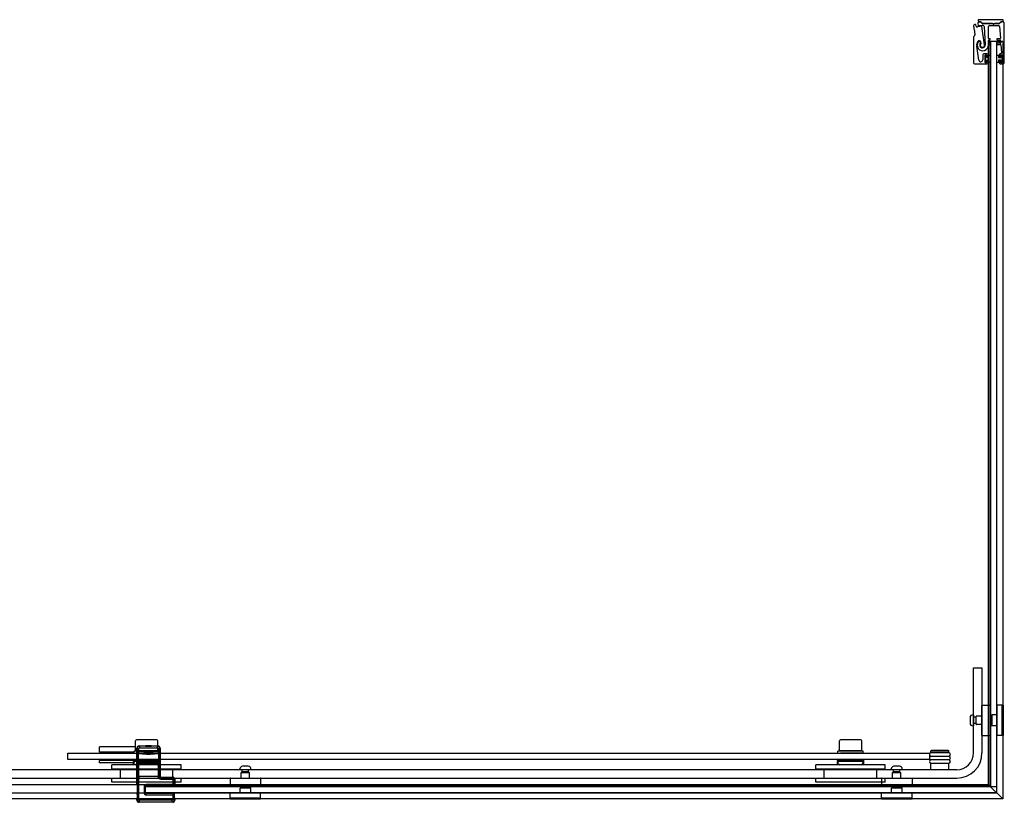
# Model space of a CAD drawing. Header units: millimetres. Extents: x 3691.74 to 3693.32, y 3723.04 to 3723.78.
# Tile 2 of 2: x 3692.39 to 3693.32, y 3723.04 to 3723.78. Entities that reach past the tile are written whole.
import ezdxf

# ---------------------------------------------------------------- set-up
doc = ezdxf.new("R2010")
doc.units = ezdxf.units.MM
doc.layers.add('SANINDUSA', color=3, linetype='Continuous')

msp = doc.modelspace()

# ---------------------------------------------------------------- linework, layer by layer
at = {"layer": 'SANINDUSA'}
for p, q in [((3693.29822, 3723.78477), (3693.29822, 3723.78377)), ((3693.32215, 3723.78477), (3693.29822, 3723.78477)), ((3693.32215, 3723.78377), (3693.32215, 3723.78477)), ((3693.29394, 3723.77886), (3693.29455, 3723.77455)), ((3693.29466, 3723.77436), (3693.29503, 3723.77408)), ((3693.29632, 3723.77865), (3693.29594, 3723.77989)), ((3693.29798, 3723.78119), (3693.2984, 3723.77921)), ((3693.3002, 3723.7827), (3693.2992, 3723.7827)), ((3693.29922, 3723.78277), (3693.3002, 3723.78277)), ((3693.3002, 3723.7827), (3693.3002, 3723.7827)), ((3693.30182, 3723.78149), (3693.30091, 3723.78241)), ((3693.30116, 3723.78238), (3693.30207, 3723.78148)), ((3693.30444, 3723.76095), (3693.3019, 3723.77818)), ((3693.30252, 3723.7813), (3693.31811, 3723.7813)), ((3693.31188, 3723.7812), (3693.30253, 3723.7812)), ((3693.30405, 3723.77817), (3693.30496, 3723.76078)), ((3693.30801, 3723.76714), (3693.30801, 3723.7782)), ((3693.30901, 3723.7792), (3693.3177, 3723.7792)), ((3693.31254, 3723.78065), (3693.31206, 3723.78113)), ((3693.31373, 3723.78113), (3693.31325, 3723.78065)), ((3693.31812, 3723.7812), (3693.31391, 3723.7812)), ((3693.31856, 3723.78148), (3693.31948, 3723.78238)), ((3693.3187, 3723.77827), (3693.31948, 3723.76717)), ((3693.31973, 3723.7824), (3693.31882, 3723.78149)), ((3693.32042, 3723.78277), (3693.32115, 3723.78277)), ((3693.32189, 3723.7827), (3693.32043, 3723.7827)), ((3693.32314, 3723.7437), (3693.32314, 3723.78145)), ((3693.29382, 3723.76818), (3693.29382, 3723.7437)), ((3693.29501, 3723.7698), (3693.29411, 3723.76889)), ((3693.29475, 3723.77307), (3693.29516, 3723.77022)), ((3693.29509, 3723.77366), (3693.29481, 3723.77329)), ((3693.30801, 3723.76294), (3693.30801, 3723.76494)), ((3693.30919, 3723.76664), (3693.30851, 3723.76664)), ((3693.30851, 3723.76544), (3693.30919, 3723.76544)), ((3693.31899, 3723.76664), (3693.31659, 3723.76664)), ((3693.31659, 3723.76544), (3693.31914, 3723.76544)), ((3693.31964, 3723.76497), (3693.31978, 3723.76297)), ((3693.29901, 3723.74624), (3693.29688, 3723.7597)), ((3693.30842, 3723.76416), (3693.30812, 3723.76416)), ((3693.30812, 3723.0569), (3693.30812, 3723.76416)), ((3693.30842, 3723.76416), (3693.30878, 3723.76416)), ((3693.30919, 3723.76244), (3693.30851, 3723.76244)), ((3693.30851, 3723.76124), (3693.30919, 3723.76124)), ((3693.30928, 3723.76416), (3693.30878, 3723.76416)), ((3693.30928, 3723.76416), (3693.30962, 3723.76416)), ((3693.31618, 3723.76416), (3693.30962, 3723.76416)), ((3693.30962, 3723.05541), (3693.30962, 3723.76416)), ((3693.3099, 3723.76416), (3693.3099, 3723.05516)), ((3693.3159, 3723.76416), (3693.3099, 3723.76416)), ((3693.3159, 3723.05516), (3693.3159, 3723.76416)), ((3693.31618, 3723.04885), (3693.31618, 3723.76416)), ((3693.31618, 3723.76416), (3693.31648, 3723.76416)), ((3693.31747, 3723.76416), (3693.31648, 3723.76416)), ((3693.31928, 3723.76244), (3693.31659, 3723.76244)), ((3693.31659, 3723.76124), (3693.31944, 3723.76124)), ((3693.31747, 3723.76416), (3693.32067, 3723.76416)), ((3693.31994, 3723.76077), (3693.32047, 3723.75327)), ((3693.32167, 3723.76416), (3693.32067, 3723.76416)), ((3693.32167, 3723.76416), (3693.32167, 3723.04335)), ((3693.30264, 3723.7512), (3693.30264, 3723.74653)), ((3693.30664, 3723.7522), (3693.30364, 3723.7522)), ((3693.30494, 3723.744), (3693.30494, 3723.7509)), ((3693.30509, 3723.74395), (3693.30509, 3723.75095)), ((3693.30509, 3723.75095), (3693.30609, 3723.75095)), ((3693.30524, 3723.7512), (3693.30594, 3723.7512)), ((3693.30609, 3723.75095), (3693.30609, 3723.7487)), ((3693.30609, 3723.7487), (3693.30809, 3723.7487)), ((3693.30809, 3723.7462), (3693.30609, 3723.7462)), ((3693.30609, 3723.7462), (3693.30609, 3723.74395)), ((3693.30624, 3723.7509), (3693.30624, 3723.7494)), ((3693.30654, 3723.7491), (3693.30734, 3723.7491)), ((3693.30734, 3723.7458), (3693.30654, 3723.7458)), ((3693.30764, 3723.7494), (3693.30764, 3723.7512)), ((3693.30809, 3723.75095), (3693.30989, 3723.75095)), ((3693.30809, 3723.7487), (3693.30809, 3723.75095)), ((3693.30809, 3723.74395), (3693.30809, 3723.7462)), ((3693.30989, 3723.75095), (3693.30989, 3723.74395)), ((3693.31589, 3723.75095), (3693.31769, 3723.75095)), ((3693.31589, 3723.74395), (3693.31589, 3723.75095)), ((3693.31769, 3723.75095), (3693.31769, 3723.7487)), ((3693.31769, 3723.7487), (3693.31969, 3723.7487)), ((3693.31769, 3723.7462), (3693.31769, 3723.74395)), ((3693.31969, 3723.7462), (3693.31769, 3723.7462)), ((3693.31814, 3723.7512), (3693.31814, 3723.7494)), ((3693.31844, 3723.7491), (3693.31924, 3723.7491)), ((3693.31924, 3723.7458), (3693.31844, 3723.7458)), ((3693.31947, 3723.7522), (3693.31914, 3723.7522)), ((3693.31954, 3723.7494), (3693.31954, 3723.7509)), ((3693.31969, 3723.7487), (3693.31969, 3723.75095)), ((3693.31969, 3723.75095), (3693.32069, 3723.75095)), ((3693.31969, 3723.74395), (3693.31969, 3723.7462)), ((3693.31984, 3723.7512), (3693.32054, 3723.7512)), ((3693.32069, 3723.75095), (3693.32069, 3723.74395)), ((3693.32084, 3723.7509), (3693.32084, 3723.744)), ((3693.29482, 3723.7427), (3693.30664, 3723.7427)), ((3693.30609, 3723.74395), (3693.30509, 3723.74395)), ((3693.30594, 3723.7437), (3693.30524, 3723.7437)), ((3693.30624, 3723.7455), (3693.30624, 3723.744)), ((3693.30764, 3723.7437), (3693.30764, 3723.7455)), ((3693.30989, 3723.74395), (3693.30809, 3723.74395)), ((3693.31769, 3723.74395), (3693.31589, 3723.74395)), ((3693.31814, 3723.7455), (3693.31814, 3723.7437)), ((3693.31914, 3723.7427), (3693.32214, 3723.7427)), ((3693.31954, 3723.744), (3693.31954, 3723.7455)), ((3693.32069, 3723.74395), (3693.31969, 3723.74395)), ((3693.32054, 3723.7437), (3693.31984, 3723.7437)), ((3693.2939, 3723.16816), (3693.3019, 3723.16816)), ((3693.2939, 3723.08716), (3693.2939, 3723.16816)), ((3693.3019, 3723.16816), (3693.3019, 3723.08716)), ((3693.3019, 3723.10396), (3693.3019, 3723.13236)), ((3693.3022, 3723.13266), (3693.3096, 3723.13266)), ((3693.3099, 3723.13236), (3693.3099, 3723.10396)), ((3693.3159, 3723.13236), (3693.3159, 3723.10396)), ((3693.3208, 3723.13266), (3693.3162, 3723.13266)), ((3693.3209, 3723.13266), (3693.3209, 3723.10366)), ((3693.3219, 3723.13266), (3693.3209, 3723.13266)), ((3693.3219, 3723.13266), (3693.3219, 3723.10366)), ((3693.2906, 3723.12085), (3693.2906, 3723.11547)), ((3693.2939, 3723.12341), (3693.29316, 3723.12341)), ((3693.2939, 3723.12341), (3693.2939, 3723.11291)), ((3693.29596, 3723.12116), (3693.2939, 3723.12116)), ((3693.29596, 3723.12116), (3693.29596, 3723.11516)), ((3693.29627, 3723.12062), (3693.29596, 3723.12116)), ((3693.2964, 3723.11446), (3693.2964, 3723.12186)), ((3693.3019, 3723.12216), (3693.2967, 3723.12216)), ((3693.3109, 3723.12216), (3693.3099, 3723.12216)), ((3693.3109, 3723.12276), (3693.3114, 3723.12326)), ((3693.3109, 3723.12276), (3693.3109, 3723.11356)), ((3693.3114, 3723.12326), (3693.3114, 3723.11306)), ((3693.3159, 3723.12326), (3693.3114, 3723.12326)), ((3693.2939, 3723.11291), (3693.29316, 3723.11291)), ((3693.29596, 3723.11516), (3693.2939, 3723.11516)), ((3693.29627, 3723.1157), (3693.29596, 3723.11516)), ((3693.3019, 3723.11416), (3693.2967, 3723.11416)), ((3693.3109, 3723.11416), (3693.3099, 3723.11416)), ((3693.3109, 3723.11356), (3693.3114, 3723.11306)), ((3693.3159, 3723.11306), (3693.3114, 3723.11306)), ((3692.51646, 3723.09966), (3692.49716, 3723.09966)), ((3693.18646, 3723.09966), (3693.16716, 3723.09966)), ((3693.3022, 3723.10366), (3693.3096, 3723.10366)), ((3693.3208, 3723.10366), (3693.3162, 3723.10366)), ((3693.3219, 3723.10366), (3693.3209, 3723.10366)), ((3692.49616, 3723.09286), (3692.46181, 3723.09286)), ((3692.46181, 3723.08786), (3692.46181, 3723.09286)), ((3692.49616, 3723.08916), (3692.49616, 3723.09866)), ((3692.4976, 3723.09181), (3692.49799, 3723.09142)), ((3692.4976, 3723.05742), (3692.4976, 3723.09181)), ((3692.49799, 3723.09142), (3692.49949, 3723.09142)), ((3692.49799, 3723.09142), (3692.49799, 3723.08887)), ((3692.49949, 3723.08887), (3692.49949, 3723.09142)), ((3692.49999, 3723.09342), (3692.4996, 3723.09381)), ((3692.4996, 3723.09381), (3692.50599, 3723.09381)), ((3692.51721, 3723.09342), (3692.49999, 3723.09342)), ((3692.49999, 3723.09342), (3692.49999, 3723.09192)), ((3692.49999, 3723.09192), (3692.51721, 3723.09192)), ((3692.50621, 3723.09403), (3692.50595, 3723.09377)), ((3692.51125, 3723.09377), (3692.50595, 3723.09377)), ((3692.50614, 3723.09366), (3692.50595, 3723.09377)), ((3692.51106, 3723.09366), (3692.50614, 3723.09366)), ((3692.50621, 3723.09403), (3692.51099, 3723.09403)), ((3692.51099, 3723.09403), (3692.51125, 3723.09377)), ((3692.51106, 3723.09366), (3692.51125, 3723.09377)), ((3692.51121, 3723.09381), (3692.5176, 3723.09381)), ((3692.5176, 3723.09381), (3692.51721, 3723.09342)), ((3692.51721, 3723.09192), (3692.51721, 3723.09342)), ((3692.51746, 3723.08916), (3692.51746, 3723.09866)), ((3692.51771, 3723.09142), (3692.51771, 3723.08887)), ((3692.51771, 3723.09142), (3692.51921, 3723.09142)), ((3692.51921, 3723.09142), (3692.5196, 3723.09181)), ((3692.51921, 3723.08887), (3692.51921, 3723.09142)), ((3692.5196, 3723.09181), (3692.5196, 3723.06516)), ((3693.16616, 3723.08916), (3693.16616, 3723.09866)), ((3693.18746, 3723.08916), (3693.18746, 3723.09866)), ((3693.25381, 3723.08956), (3693.25331, 3723.08906)), ((3693.26981, 3723.08956), (3693.25381, 3723.08956)), ((3693.26981, 3723.08956), (3693.27031, 3723.08906)), ((3692.43181, 3723.08686), (3693.25181, 3723.08686)), ((3692.43181, 3723.08086), (3692.43181, 3723.08686)), ((3693.25181, 3723.08086), (3692.43181, 3723.08086)), ((3692.49481, 3723.08786), (3692.46181, 3723.08786)), ((3692.46231, 3723.08786), (3692.46231, 3723.08686)), ((3692.46281, 3723.08086), (3692.46281, 3723.07986)), ((3692.49431, 3723.07986), (3692.49431, 3723.08086)), ((3692.49481, 3723.08686), (3692.49481, 3723.08886)), ((3692.51746, 3723.08916), (3692.49616, 3723.08916)), ((3692.49768, 3723.08661), (3692.4977, 3723.08861)), ((3692.49768, 3723.08661), (3692.49918, 3723.08661)), ((3692.49768, 3723.08661), (3692.49768, 3723.08011)), ((3692.49771, 3723.08861), (3692.49799, 3723.08887)), ((3692.49949, 3723.08887), (3692.49799, 3723.08887)), ((3692.49831, 3723.08886), (3692.49831, 3723.08916)), ((3692.49907, 3723.08712), (3692.49936, 3723.08737)), ((3692.49918, 3723.08011), (3692.49918, 3723.08661)), ((3692.49936, 3723.08737), (3692.49949, 3723.08887)), ((3692.5056, 3723.0869), (3692.5116, 3723.0869)), ((3692.50575, 3723.08689), (3692.50573, 3723.0869)), ((3692.51145, 3723.08689), (3692.50575, 3723.08689)), ((3692.50614, 3723.08666), (3692.50575, 3723.08689)), ((3692.51106, 3723.08666), (3692.50614, 3723.08666)), ((3692.50619, 3723.08645), (3692.51102, 3723.08645)), ((3692.5066, 3723.08603), (3692.50619, 3723.08645)), ((3692.5066, 3723.08603), (3692.5106, 3723.08603)), ((3692.5106, 3723.08603), (3692.51102, 3723.08645)), ((3692.51106, 3723.08666), (3692.51145, 3723.08689)), ((3692.51145, 3723.08689), (3692.51147, 3723.08691)), ((3692.51461, 3723.08686), (3692.51461, 3723.08686)), ((3692.51531, 3723.08886), (3692.51531, 3723.08916)), ((3692.51921, 3723.08887), (3692.51771, 3723.08887)), ((3692.51771, 3723.08887), (3692.51785, 3723.08738)), ((3692.51785, 3723.08738), (3692.51813, 3723.08712)), ((3692.51802, 3723.08661), (3692.51952, 3723.08661)), ((3692.51802, 3723.08661), (3692.51802, 3723.0801)), ((3692.51881, 3723.08686), (3692.51881, 3723.08886)), ((3692.51921, 3723.08887), (3692.51949, 3723.08861)), ((3692.51931, 3723.07986), (3692.51931, 3723.08086)), ((3692.5195, 3723.08861), (3692.51953, 3723.08661)), ((3692.51952, 3723.0801), (3692.51952, 3723.08661)), ((3693.16431, 3723.07986), (3693.16431, 3723.08086)), ((3693.16481, 3723.08686), (3693.16481, 3723.08886)), ((3693.18746, 3723.08916), (3693.16616, 3723.08916)), ((3693.16831, 3723.08886), (3693.16831, 3723.08916)), ((3693.18461, 3723.08686), (3693.18461, 3723.08686)), ((3693.18531, 3723.08886), (3693.18531, 3723.08916)), ((3693.18881, 3723.08686), (3693.18881, 3723.08886)), ((3693.18931, 3723.07986), (3693.18931, 3723.08086)), ((3693.25181, 3723.08686), (3693.25181, 3723.08086)), ((3693.27031, 3723.08906), (3693.25331, 3723.08906)), ((3693.25331, 3723.08756), (3693.25331, 3723.08906)), ((3693.27031, 3723.08756), (3693.25331, 3723.08756)), ((3693.27031, 3723.08721), (3693.25331, 3723.08721)), ((3693.25331, 3723.08421), (3693.27031, 3723.08421)), ((3693.27031, 3723.08386), (3693.25331, 3723.08386)), ((3693.25331, 3723.08086), (3693.27031, 3723.08086)), ((3693.27031, 3723.08051), (3693.25331, 3723.08051)), ((3693.25481, 3723.08721), (3693.25481, 3723.08756)), ((3693.25481, 3723.08386), (3693.25481, 3723.08421)), ((3693.25481, 3723.08051), (3693.25481, 3723.08086)), ((3693.26881, 3723.08721), (3693.26881, 3723.08756)), ((3693.26881, 3723.08386), (3693.26881, 3723.08421)), ((3693.26881, 3723.08051), (3693.26881, 3723.08086)), ((3693.27031, 3723.08756), (3693.27031, 3723.08906)), ((3693.2779, 3723.07116), (3691.80893, 3723.07116)), ((3692.49431, 3723.07986), (3692.46181, 3723.07986)), ((3692.46181, 3723.07786), (3692.46181, 3723.07986)), ((3692.49431, 3723.07786), (3692.46181, 3723.07786)), ((3692.53981, 3723.07566), (3692.47381, 3723.07566)), ((3692.47381, 3723.07166), (3692.47381, 3723.07566)), ((3692.53981, 3723.07166), (3692.47381, 3723.07166)), ((3692.48181, 3723.06266), (3692.48181, 3723.07166)), ((3692.49431, 3723.07986), (3692.49431, 3723.07886)), ((3692.49431, 3723.07986), (3692.51931, 3723.07986)), ((3692.49431, 3723.07986), (3692.49431, 3723.07986)), ((3692.49431, 3723.07786), (3692.49431, 3723.07886)), ((3692.51931, 3723.07886), (3692.49431, 3723.07886)), ((3692.49431, 3723.07566), (3692.49431, 3723.07786)), ((3692.49517, 3723.07697), (3692.49466, 3723.07886)), ((3692.51701, 3723.07586), (3692.49662, 3723.07586)), ((3692.49768, 3723.08011), (3692.49918, 3723.08011)), ((3692.49768, 3723.08011), (3692.4977, 3723.0781)), ((3692.49771, 3723.0781), (3692.49799, 3723.07785)), ((3692.49788, 3723.06589), (3692.49788, 3723.07627)), ((3692.49788, 3723.07627), (3692.49788, 3723.07627)), ((3692.49788, 3723.06589), (3692.49788, 3723.07627)), ((3692.4979, 3723.07747), (3692.49799, 3723.07757)), ((3692.4996, 3723.07747), (3692.4979, 3723.07747)), ((3692.4979, 3723.07727), (3692.49799, 3723.07737)), ((3692.49799, 3723.07785), (3692.49949, 3723.07785)), ((3692.49799, 3723.07785), (3692.49799, 3723.07757)), ((3692.49799, 3723.07737), (3692.49799, 3723.06479)), ((3692.49907, 3723.0796), (3692.49936, 3723.07934)), ((3692.49949, 3723.07785), (3692.49936, 3723.07934)), ((3692.49949, 3723.0776), (3692.49949, 3723.07785)), ((3692.49949, 3723.0776), (3692.51771, 3723.0776)), ((3692.49949, 3723.06477), (3692.49949, 3723.0774)), ((3692.49949, 3723.0774), (3692.51771, 3723.0774)), ((3692.4996, 3723.07747), (3692.49968, 3723.07756)), ((3692.49968, 3723.07756), (3692.49968, 3723.0774)), ((3692.50018, 3723.07757), (3692.51702, 3723.07757)), ((3692.50018, 3723.0774), (3692.50018, 3723.07757)), ((3692.51702, 3723.07757), (3692.51702, 3723.0774)), ((3692.51752, 3723.07756), (3692.5176, 3723.07747)), ((3692.51752, 3723.0774), (3692.51752, 3723.07756)), ((3692.5193, 3723.07747), (3692.5176, 3723.07747)), ((3692.51785, 3723.07934), (3692.51771, 3723.07784)), ((3692.51771, 3723.07784), (3692.51921, 3723.07784)), ((3692.51771, 3723.07784), (3692.51771, 3723.0776)), ((3692.51771, 3723.0774), (3692.51771, 3723.06477)), ((3692.51785, 3723.07934), (3692.51813, 3723.07959)), ((3692.51802, 3723.0801), (3692.51952, 3723.0801)), ((3692.51845, 3723.07697), (3692.51896, 3723.07886)), ((3692.51921, 3723.07784), (3692.51949, 3723.0781)), ((3692.51921, 3723.07757), (3692.51921, 3723.07784)), ((3692.51921, 3723.07757), (3692.5193, 3723.07747)), ((3692.51921, 3723.06479), (3692.51921, 3723.07737)), ((3692.51921, 3723.07737), (3692.5193, 3723.07727)), ((3692.51931, 3723.07886), (3692.51931, 3723.07986)), ((3692.51931, 3723.07786), (3692.51931, 3723.07886)), ((3692.51931, 3723.07566), (3692.51931, 3723.07786)), ((3692.51932, 3723.07627), (3692.51933, 3723.07627)), ((3692.51932, 3723.07627), (3692.51932, 3723.06589)), ((3692.51933, 3723.07627), (3692.51933, 3723.06589)), ((3692.5195, 3723.0781), (3692.51952, 3723.0801)), ((3692.53181, 3723.06266), (3692.53181, 3723.07166)), ((3692.53981, 3723.07166), (3692.53981, 3723.07566)), ((3692.59556, 3723.07116), (3692.59556, 3723.0719)), ((3692.60606, 3723.07116), (3692.59556, 3723.07116)), ((3692.59781, 3723.0691), (3692.59781, 3723.07116)), ((3692.6035, 3723.07446), (3692.59812, 3723.07446)), ((3692.60381, 3723.0691), (3692.60381, 3723.07116)), ((3692.60606, 3723.07116), (3692.60606, 3723.0719)), ((3693.20981, 3723.07566), (3693.14381, 3723.07566)), ((3693.14381, 3723.07166), (3693.14381, 3723.07566)), ((3693.20981, 3723.07166), (3693.14381, 3723.07166)), ((3693.15181, 3723.06266), (3693.15181, 3723.07166)), ((3693.16431, 3723.07986), (3693.16431, 3723.07886)), ((3693.16431, 3723.07986), (3693.18931, 3723.07986)), ((3693.16431, 3723.07986), (3693.16431, 3723.07986)), ((3693.16431, 3723.07786), (3693.16431, 3723.07886)), ((3693.18931, 3723.07886), (3693.16431, 3723.07886)), ((3693.16431, 3723.07566), (3693.16431, 3723.07786)), ((3693.16517, 3723.07697), (3693.16466, 3723.07886)), ((3693.18701, 3723.07586), (3693.16662, 3723.07586)), ((3693.18845, 3723.07697), (3693.18896, 3723.07886)), ((3693.18931, 3723.07886), (3693.18931, 3723.07986)), ((3693.18931, 3723.07786), (3693.18931, 3723.07886)), ((3693.18931, 3723.07566), (3693.18931, 3723.07786)), ((3693.20181, 3723.06266), (3693.20181, 3723.07166)), ((3693.20981, 3723.07166), (3693.20981, 3723.07566)), ((3693.21556, 3723.07116), (3693.21556, 3723.0719)), ((3693.22606, 3723.07116), (3693.21556, 3723.07116)), ((3693.21781, 3723.0691), (3693.21781, 3723.07116)), ((3693.2235, 3723.07446), (3693.21812, 3723.07446)), ((3693.22381, 3723.0691), (3693.22381, 3723.07116)), ((3693.22606, 3723.07116), (3693.22606, 3723.0719)), ((3693.25331, 3723.07751), (3693.27031, 3723.07751)), ((3693.27031, 3723.07716), (3693.25331, 3723.07716)), ((3693.25331, 3723.07116), (3693.25331, 3723.07716)), ((3693.25481, 3723.07716), (3693.25481, 3723.07751)), ((3693.26881, 3723.07716), (3693.26881, 3723.07751)), ((3693.27031, 3723.07116), (3693.27031, 3723.07716)), ((3691.80893, 3723.06316), (3693.2779, 3723.06316)), ((3692.53981, 3723.06266), (3692.47381, 3723.06266)), ((3692.47381, 3723.05916), (3692.47381, 3723.06266)), ((3692.49788, 3723.06589), (3692.49788, 3723.06589)), ((3692.49799, 3723.06479), (3692.4979, 3723.06489)), ((3692.49799, 3723.06459), (3692.4979, 3723.06469)), ((3692.4979, 3723.06469), (3692.4996, 3723.06469)), ((3692.49799, 3723.06459), (3692.49799, 3723.04255)), ((3692.51771, 3723.06477), (3692.49949, 3723.06477)), ((3692.49949, 3723.04255), (3692.49949, 3723.06457)), ((3692.51772, 3723.06457), (3692.49949, 3723.06457)), ((3692.49968, 3723.06461), (3692.4996, 3723.06469)), ((3692.49968, 3723.06477), (3692.49968, 3723.06461)), ((3692.50018, 3723.0646), (3692.50018, 3723.06477)), ((3692.51702, 3723.0646), (3692.50018, 3723.0646)), ((3692.51702, 3723.06477), (3692.51702, 3723.0646)), ((3692.51752, 3723.06461), (3692.51752, 3723.06477)), ((3692.5176, 3723.06469), (3692.51752, 3723.06461)), ((3692.5176, 3723.06469), (3692.51932, 3723.06469)), ((3692.51772, 3723.06457), (3692.51922, 3723.06459)), ((3692.5193, 3723.06489), (3692.51921, 3723.06479)), ((3692.51932, 3723.06469), (3692.51922, 3723.06459)), ((3692.51931, 3723.06488), (3692.51932, 3723.06469)), ((3692.51933, 3723.06589), (3692.51932, 3723.06589)), ((3692.5196, 3723.06516), (3692.51932, 3723.06488)), ((3692.52021, 3723.06377), (3692.5206, 3723.06416)), ((3692.53121, 3723.06377), (3692.52021, 3723.06377)), ((3692.52021, 3723.06377), (3692.52021, 3723.06227)), ((3692.52021, 3723.06227), (3692.53121, 3723.06227)), ((3692.5206, 3723.06416), (3692.5316, 3723.06416)), ((3692.5316, 3723.06416), (3692.53121, 3723.06377)), ((3692.53121, 3723.06227), (3692.53121, 3723.06377)), ((3692.53171, 3723.06177), (3692.53321, 3723.06177)), ((3692.53171, 3723.06177), (3692.53171, 3723.05707)), ((3692.53321, 3723.06177), (3692.5336, 3723.06216)), ((3692.53321, 3723.05707), (3692.53321, 3723.06177)), ((3692.5336, 3723.06216), (3692.5336, 3723.05742)), ((3692.53981, 3723.05916), (3692.53981, 3723.06266)), ((3692.58631, 3723.06286), (3692.58631, 3723.05546)), ((3692.58661, 3723.06316), (3692.61501, 3723.06316)), ((3692.59681, 3723.06316), (3692.59681, 3723.06836)), ((3692.59711, 3723.06866), (3692.60451, 3723.06866)), ((3692.60381, 3723.0691), (3692.59781, 3723.0691)), ((3692.59835, 3723.06879), (3692.59781, 3723.0691)), ((3692.60327, 3723.06879), (3692.60381, 3723.0691)), ((3692.60481, 3723.06316), (3692.60481, 3723.06836)), ((3692.61531, 3723.06286), (3692.61531, 3723.05546)), ((3693.20981, 3723.06266), (3693.14381, 3723.06266)), ((3693.14381, 3723.05916), (3693.14381, 3723.06266)), ((3693.20631, 3723.06286), (3693.20631, 3723.05546)), ((3693.20661, 3723.06316), (3693.23501, 3723.06316)), ((3693.20981, 3723.05916), (3693.20981, 3723.06266)), ((3693.21681, 3723.06316), (3693.21681, 3723.06836)), ((3693.21711, 3723.06866), (3693.22451, 3723.06866)), ((3693.22381, 3723.0691), (3693.21781, 3723.0691)), ((3693.21835, 3723.06879), (3693.21781, 3723.0691)), ((3693.22327, 3723.06879), (3693.22381, 3723.0691)), ((3693.22481, 3723.06316), (3693.22481, 3723.06836)), ((3693.23531, 3723.06286), (3693.23531, 3723.05546)), ((3692.50181, 3723.0569), (3691.80836, 3723.0569)), ((3693.30812, 3723.0569), (3692.40181, 3723.0569)), ((3692.53981, 3723.05916), (3692.47381, 3723.05916)), ((3692.4976, 3723.05742), (3692.49764, 3723.05739)), ((3692.49765, 3723.05654), (3692.49765, 3723.05036)), ((3692.50431, 3723.05507), (3692.50581, 3723.05507)), ((3692.50431, 3723.05507), (3692.50431, 3723.04925)), ((3692.50581, 3723.04885), (3692.50581, 3723.0569)), ((3693.30962, 3723.05541), (3692.50581, 3723.05541)), ((3692.50581, 3723.05516), (3693.31581, 3723.05516)), ((3692.50581, 3723.04916), (3692.50581, 3723.05516)), ((3692.50581, 3723.04925), (3692.50581, 3723.05507)), ((3692.5061, 3723.05536), (3692.50631, 3723.05557)), ((3692.53192, 3723.05536), (3692.5061, 3723.05536)), ((3692.50631, 3723.05707), (3692.50631, 3723.05557)), ((3692.53171, 3723.05707), (3692.50631, 3723.05707)), ((3692.50631, 3723.05557), (3692.53171, 3723.05557)), ((3692.53171, 3723.05707), (3692.53171, 3723.05557)), ((3692.53321, 3723.05707), (3692.53171, 3723.05707)), ((3692.53171, 3723.05557), (3692.53192, 3723.05536)), ((3692.53342, 3723.05686), (3692.53321, 3723.05707)), ((3692.53343, 3723.05725), (3692.5336, 3723.05742)), ((3692.61501, 3723.05516), (3692.58661, 3723.05516)), ((3692.59621, 3723.05416), (3692.59571, 3723.05366)), ((3692.60591, 3723.05366), (3692.59571, 3723.05366)), ((3692.59571, 3723.04916), (3692.59571, 3723.05366)), ((3692.60541, 3723.05416), (3692.59621, 3723.05416)), ((3692.59681, 3723.05416), (3692.59681, 3723.05516)), ((3692.60481, 3723.05416), (3692.60481, 3723.05516)), ((3692.60541, 3723.05416), (3692.60591, 3723.05366)), ((3692.60591, 3723.04916), (3692.60591, 3723.05366)), ((3693.20981, 3723.05916), (3693.14381, 3723.05916)), ((3693.23501, 3723.05516), (3693.20661, 3723.05516)), ((3693.21621, 3723.05416), (3693.21571, 3723.05366)), ((3693.22591, 3723.05366), (3693.21571, 3723.05366)), ((3693.21571, 3723.04916), (3693.21571, 3723.05366)), ((3693.22541, 3723.05416), (3693.21621, 3723.05416)), ((3693.21681, 3723.05416), (3693.21681, 3723.05516)), ((3693.22481, 3723.05416), (3693.22481, 3723.05516)), ((3693.22541, 3723.05416), (3693.22591, 3723.05366)), ((3693.22591, 3723.04916), (3693.22591, 3723.05366)), ((3693.32167, 3723.04335), (3693.30812, 3723.0569)), ((3693.3099, 3723.05516), (3693.3159, 3723.05516)), ((3693.31581, 3723.05516), (3693.31581, 3723.04916)), ((3692.50181, 3723.04886), (3691.80836, 3723.04886)), ((3693.32167, 3723.04335), (3691.80836, 3723.04335)), ((3693.31618, 3723.04885), (3692.40181, 3723.04885)), ((3692.49776, 3723.043), (3692.4976, 3723.04285)), ((3692.4976, 3723.04216), (3692.4976, 3723.04285)), ((3692.49767, 3723.04937), (3692.49776, 3723.0489)), ((3692.49778, 3723.04755), (3692.49778, 3723.04435)), ((3692.50431, 3723.04925), (3692.50581, 3723.04925)), ((3693.31581, 3723.04916), (3692.50581, 3723.04916)), ((3692.5061, 3723.04896), (3692.53192, 3723.04896)), ((3692.50631, 3723.04875), (3692.5061, 3723.04896)), ((3692.50631, 3723.04725), (3692.50631, 3723.04875)), ((3692.53171, 3723.04875), (3692.50631, 3723.04875)), ((3692.50631, 3723.04725), (3692.53171, 3723.04725)), ((3692.53192, 3723.04896), (3692.53171, 3723.04875)), ((3692.53171, 3723.04875), (3692.53171, 3723.04725)), ((3692.53171, 3723.04725), (3692.53321, 3723.04725)), ((3692.53171, 3723.04725), (3692.53171, 3723.04255)), ((3692.53321, 3723.04725), (3692.53342, 3723.04746)), ((3692.53321, 3723.04255), (3692.53321, 3723.04725)), ((3692.53342, 3723.04435), (3692.53342, 3723.04746)), ((3692.5336, 3723.04285), (3692.53344, 3723.043)), ((3692.5336, 3723.04285), (3692.5336, 3723.04216)), ((3692.58631, 3723.04426), (3692.58631, 3723.04886)), ((3692.61531, 3723.04416), (3692.58631, 3723.04416)), ((3692.58631, 3723.04316), (3692.58631, 3723.04416)), ((3692.61531, 3723.04316), (3692.58631, 3723.04316)), ((3692.61501, 3723.04916), (3692.58661, 3723.04916)), ((3692.61531, 3723.04426), (3692.61531, 3723.04886)), ((3692.61531, 3723.04316), (3692.61531, 3723.04416)), ((3693.20631, 3723.04426), (3693.20631, 3723.04886)), ((3693.23531, 3723.04416), (3693.20631, 3723.04416)), ((3693.20631, 3723.04316), (3693.20631, 3723.04416)), ((3693.23531, 3723.04316), (3693.20631, 3723.04316)), ((3693.23501, 3723.04916), (3693.20661, 3723.04916)), ((3693.23531, 3723.04426), (3693.23531, 3723.04886)), ((3693.23531, 3723.04316), (3693.23531, 3723.04416)), ((3692.49799, 3723.04255), (3692.4976, 3723.04216)), ((3692.49799, 3723.04255), (3692.49949, 3723.04255)), ((3692.4996, 3723.04016), (3692.49999, 3723.04056)), ((3692.5316, 3723.04016), (3692.4996, 3723.04016)), ((3692.49999, 3723.04056), (3692.49999, 3723.04206)), ((3692.53121, 3723.04206), (3692.49999, 3723.04206)), ((3692.49999, 3723.04056), (3692.53121, 3723.04056)), ((3692.53121, 3723.04056), (3692.53121, 3723.04206)), ((3692.53121, 3723.04056), (3692.5316, 3723.04016)), ((3692.53321, 3723.04255), (3692.53171, 3723.04255)), ((3692.5336, 3723.04216), (3692.53321, 3723.04255))]:
    msp.add_line(p, q, dxfattribs=at)
for centre, radius, start, end in [((3693.29922, 3723.78377), 0.001, 180, 270), ((3693.32115, 3723.78377), 0.001, 270, 0), ((3693.29493, 3723.779), 0.001, 112.04163, 188), ((3693.29484, 3723.7746), 0.0003, 188, 233), ((3693.30236, 3723.76065), 0.02081, 109.8637, 112.04163), ((3693.29485, 3723.77384), 0.0003, 323, 53), ((3693.29546, 3723.77974), 0.0005, 17.04088, 109.8637), ((3693.29728, 3723.77894), 0.001, 197.04088, 285.53185), ((3693.30236, 3723.76065), 0.01799, 93.12571, 105.53185), ((3693.2992, 3723.78145), 0.00125, 90, 192.04088), ((3693.29889, 3723.77931), 0.0005, 192.04088, 280.53185), ((3693.30236, 3723.76065), 0.01849, 87.75015, 100.53185), ((3693.3002, 3723.78142), 0.00135, 45, 90), ((3693.3002, 3723.7817), 0.001, 45, 90), ((3693.30141, 3723.77811), 0.0005, 8.37556, 93.12571), ((3693.30253, 3723.7822), 0.001, 225, 270), ((3693.30252, 3723.78195), 0.00065, 225.61761, 270), ((3693.30305, 3723.77812), 0.001, 3, 87.75015), ((3693.30901, 3723.7782), 0.001, 90, 180), ((3693.31188, 3723.78095), 0.00025, 45, 90), ((3693.31289, 3723.781), 0.0005, 225, 315), ((3693.31391, 3723.78095), 0.00025, 90, 135), ((3693.3177, 3723.7782), 0.001, 4.05698, 90), ((3693.31811, 3723.78195), 0.00065, 270, 314.5552), ((3693.31812, 3723.7822), 0.001, 270, 315.0893), ((3693.32042, 3723.78142), 0.00135, 90, 134.5552), ((3693.32044, 3723.7817), 0.001, 90.5341, 135.0893), ((3693.32189, 3723.78145), 0.00125, 0, 90), ((3693.29482, 3723.76818), 0.001, 135, 180), ((3693.29505, 3723.77311), 0.0003, 143, 188), ((3693.29466, 3723.77015), 0.0005, 315, 8), ((3693.29931, 3723.76302), 0.00177, 322.18488, 145.53071), ((3693.30851, 3723.76714), 0.0005, 180, 270), ((3693.30851, 3723.76494), 0.0005, 90, 180), ((3693.30919, 3723.76604), 0.0006, 270, 90), ((3693.31659, 3723.76604), 0.0006, 90, 270), ((3693.31899, 3723.76714), 0.0005, 270, 4.05698), ((3693.31914, 3723.76494), 0.0005, 4.05698, 90), ((3693.30278, 3723.76063), 0.00598, 145.53071, 188.99386), ((3693.30264, 3723.76057), 0.00537, 145.37372, 1.62094), ((3693.29925, 3723.76291), 0.00125, 323.97828, 145.37372), ((3693.30236, 3723.76065), 0.0026, 143.97828, 3), ((3693.30236, 3723.76065), 0.0021, 142.18488, 8.37556), ((3693.30851, 3723.76294), 0.0005, 180, 270), ((3693.30851, 3723.76074), 0.0005, 90, 181.62094), ((3693.30919, 3723.76184), 0.0006, 270, 90), ((3693.31659, 3723.76184), 0.0006, 90, 270), ((3693.31928, 3723.76294), 0.0005, 270, 4.05698), ((3693.31944, 3723.76074), 0.0005, 4.05698, 90), ((3693.30081, 3723.74653), 0.00183, 188.99386, 0), ((3693.30364, 3723.7512), 0.001, 90, 180), ((3693.30524, 3723.7509), 0.0003, 90, 180), ((3693.30594, 3723.7509), 0.0003, 0, 90), ((3693.30654, 3723.7494), 0.0003, 180, 270), ((3693.30654, 3723.7455), 0.0003, 90, 180), ((3693.30664, 3723.7512), 0.001, 0, 90), ((3693.30734, 3723.7494), 0.0003, 270, 0), ((3693.30734, 3723.7455), 0.0003, 0, 90), ((3693.31914, 3723.7512), 0.001, 90, 180), ((3693.31844, 3723.7494), 0.0003, 180, 270), ((3693.31844, 3723.7455), 0.0003, 90, 180), ((3693.31924, 3723.7494), 0.0003, 270, 0), ((3693.31924, 3723.7455), 0.0003, 0, 90), ((3693.31947, 3723.7532), 0.001, 270, 4.05698), ((3693.31984, 3723.7509), 0.0003, 90, 180), ((3693.32054, 3723.7509), 0.0003, 0, 90), ((3693.29482, 3723.7437), 0.001, 180, 270), ((3693.30524, 3723.744), 0.0003, 180, 270), ((3693.30594, 3723.744), 0.0003, 270, 0), ((3693.30664, 3723.7437), 0.001, 270, 0), ((3693.31914, 3723.7437), 0.001, 180, 270), ((3693.31984, 3723.744), 0.0003, 180, 270), ((3693.32054, 3723.744), 0.0003, 270, 0), ((3693.32214, 3723.7437), 0.001, 270, 0), ((3693.3022, 3723.13236), 0.0003, 90, 180), ((3693.3096, 3723.13236), 0.0003, 0, 90), ((3693.3162, 3723.13236), 0.0003, 90, 180), ((3693.3208, 3723.13256), 0.0001, 0, 90), ((3693.29316, 3723.12085), 0.00256, 90, 180), ((3693.2964, 3723.12069), 0.000144, 210, 269.84522), ((3693.2967, 3723.12186), 0.0003, 90, 180), ((3693.29316, 3723.11547), 0.00256, 180, 270), ((3693.2964, 3723.11563), 0.000144, 90.15478, 150), ((3693.2967, 3723.11446), 0.0003, 180, 270), ((3692.49716, 3723.09866), 0.001, 90, 180), ((3692.51646, 3723.09866), 0.001, 0, 90), ((3693.16716, 3723.09866), 0.001, 90, 180), ((3693.18646, 3723.09866), 0.001, 0, 90), ((3693.3022, 3723.10396), 0.0003, 180, 270), ((3693.3096, 3723.10396), 0.0003, 270, 0), ((3693.3162, 3723.10396), 0.0003, 180, 270), ((3693.3208, 3723.10376), 0.0001, 270, 0), ((3692.50607, 3723.09353), 0.000144, 338.24466, 60), ((3692.51113, 3723.09353), 0.000144, 120, 201.75534), ((3692.50859, 3723.18672), 0.10005, 264.54353, 268.56407), ((3692.50123, 3723.08731), 0.00217, 185.00495, 198.86511), ((3692.50859, 3723.18672), 0.10055, 264.63273, 268.78175), ((3692.50859, 3722.97999), 0.10055, 84.61508, 95.36727), ((3692.50859, 3723.18672), 0.09977, 264.69184, 275.32621), ((3692.50859, 3723.18672), 0.09827, 264.69184, 275.32621), ((3692.50577, 3723.08752), 0.000652, 254.7859, 270.44944), ((3692.50607, 3723.08653), 0.000144, 323.70764, 60), ((3692.50859, 3723.18672), 0.10055, 271.23628, 275.38492), ((3692.51113, 3723.08653), 0.000144, 120, 216.29236), ((3692.50859, 3723.18672), 0.10005, 271.45448, 275.47448), ((3692.51597, 3723.08731), 0.00217, 341.09228, 354.9415), ((3693.25331, 3723.08571), 0.0015, 90, 270), ((3693.25331, 3723.08236), 0.0015, 90, 270), ((3693.25331, 3723.07901), 0.0015, 90, 270), ((3693.27031, 3723.08571), 0.0015, 270, 90), ((3693.27031, 3723.08236), 0.0015, 270, 90), ((3693.27031, 3723.07901), 0.0015, 270, 90), ((3693.2779, 3723.08716), 0.024, 270, 0), ((3693.2779, 3723.08716), 0.016, 270, 0), ((3692.49662, 3723.07736), 0.0015, 195.06623, 270), ((3692.49823, 3723.07536), 0.0005, 37.38497, 90), ((3692.50123, 3723.07941), 0.00217, 161.13243, 174.99751), ((3692.50859, 3722.97999), 0.10005, 84.52552, 95.45647), ((3692.50859, 3722.97999), 0.09977, 84.67379, 95.30816), ((3692.50859, 3722.97999), 0.09827, 84.67379, 95.30816), ((3692.5154, 3723.07536), 0.0005, 90, 142.61503), ((3692.51701, 3723.07736), 0.0015, 270, 344.93377), ((3692.51597, 3723.0794), 0.00217, 5.05604, 18.91019), ((3692.59812, 3723.0719), 0.00256, 90, 180), ((3692.6035, 3723.0719), 0.00256, 0, 90), ((3693.16662, 3723.07736), 0.0015, 195.06623, 270), ((3693.16822, 3723.07536), 0.0005, 37.38497, 90), ((3693.1854, 3723.07536), 0.0005, 90, 142.61503), ((3693.18701, 3723.07736), 0.0015, 270, 344.93377), ((3693.21812, 3723.0719), 0.00256, 90, 180), ((3693.2235, 3723.0719), 0.00256, 0, 90), ((3692.58661, 3723.06286), 0.0003, 90, 180), ((3692.59711, 3723.06836), 0.0003, 90, 180), ((3692.59828, 3723.06866), 0.000144, 0.15478, 60), ((3692.60334, 3723.06866), 0.000144, 120, 179.84522), ((3692.60451, 3723.06836), 0.0003, 0, 90), ((3692.61501, 3723.06286), 0.0003, 0, 90), ((3693.20661, 3723.06286), 0.0003, 90, 180), ((3693.21711, 3723.06836), 0.0003, 90, 180), ((3693.21828, 3723.06866), 0.000144, 0.15478, 60), ((3693.22334, 3723.06866), 0.000144, 120, 179.84522), ((3693.22451, 3723.06836), 0.0003, 0, 90), ((3693.23501, 3723.06286), 0.0003, 0, 90), ((3692.50631, 3723.05507), 0.000501, 135.00449, 179.98107), ((3692.53182, 3723.05688), 0.0016, 350.22471, 359.46088), ((3692.58661, 3723.05546), 0.0003, 180, 270), ((3692.61501, 3723.05546), 0.0003, 270, 0), ((3693.20661, 3723.05546), 0.0003, 180, 270), ((3693.23501, 3723.05546), 0.0003, 270, 0), ((3692.50631, 3723.04925), 0.000501, 180.01902, 224.99542), ((3692.58661, 3723.04886), 0.0003, 90, 180), ((3692.58641, 3723.04426), 0.0001, 180, 270), ((3692.61501, 3723.04886), 0.0003, 0, 90), ((3692.61521, 3723.04426), 0.0001, 270, 0), ((3693.20661, 3723.04886), 0.0003, 90, 180), ((3693.20641, 3723.04426), 0.0001, 180, 270), ((3693.23501, 3723.04886), 0.0003, 0, 90), ((3693.23521, 3723.04426), 0.0001, 270, 0)]:
    msp.add_arc(centre, radius, start, end, dxfattribs=at)
for centre, major_axis, ratio, start_param, end_param in [((3692.4996, 3723.09181), (-0.00141, 0.00141), 0.999695, 5.497939, 7.068431), ((3692.49999, 3723.09142), (-0.00141, -0.00141), 0.999848, 3.927143, 5.497635), ((3692.49999, 3723.09142), (-0.000354, 0.000354), 0.999695, 5.497939, 7.068431), ((3692.5086, 3723.09351), (0.003, 0), 0.017455, 2.490845, 6.933933), ((3692.51721, 3723.09142), (-0.00141, 0.00141), 0.999848, 3.927143, 5.497635), ((3692.51721, 3723.09142), (0.000354, 0.000354), 0.999695, 5.497939, 7.068431), ((3692.5176, 3723.09181), (0.00141, 0.00141), 0.999695, 5.497939, 7.068431), ((3692.50681, 3723.08886), (-0.012, 0), 0.000227, 3.141593, 6.283185), ((3692.49921, 3723.08861), (0.00101, -0.00111), 0.999722, 3.974746, 5.450032), ((3692.49949, 3723.08887), (-0.00101, 0.00111), 0.999721, 0.831859, 2.309733), ((3692.50681, 3723.08686), (-0.012, 0), 0.000227, 2.356109, 5.497873), ((3692.50681, 3723.08686), (-0.0078, 0), 0.000227, 3.141593, 5.297135), ((3692.51771, 3723.08887), (-0.00101, -0.00111), 0.999721, 0.832017, 2.309576), ((3692.51799, 3723.08861), (0.00101, 0.00111), 0.999722, 3.974903, 5.449875), ((3693.17681, 3723.08886), (-0.012, 0), 0.000227, 3.141593, 6.283185), ((3693.17681, 3723.08686), (-0.012, 0), 0.000227, 2.278381, 5.627762), ((3693.17681, 3723.08686), (-0.0078, 0), 0.000227, 3.141593, 5.497746), ((3692.49921, 3723.0781), (0.00101, 0.00111), 0.999722, 0.833153, 2.308439), ((3692.4979, 3723.07627), (0, -0.0012), 0.017455, 3.159046, 4.712389), ((3692.4979, 3723.07627), (0, 0.001), 0.017455, 0.017453, 1.570796), ((3692.49949, 3723.07785), (0.00101, 0.00111), 0.999721, 0.831859, 2.309733), ((3692.49949, 3723.07757), (0.0015, 0), 0.017455, 1.570796, 3.124139), ((3692.49949, 3723.07737), (-0.0015, 0), 0.017455, 4.712389, 6.265732), ((3692.4996, 3723.07627), (0, -0.0012), 0.017455, 3.159046, 3.503264), ((3692.50018, 3723.07756), (0.0005, 0), 0.017455, 1.570796, 3.124139), ((3692.51702, 3723.07756), (0.0005, 0), 0.017455, 0.017453, 1.570796), ((3692.5176, 3723.07627), (0, 0.0012), 0.017455, 5.921514, 6.265732), ((3692.51771, 3723.07757), (0.0015, 0), 0.017455, 0.017453, 1.570796), ((3692.51771, 3723.07737), (-0.0015, 0), 0.017455, 3.159046, 4.712389), ((3692.51771, 3723.07784), (0.00101, -0.00111), 0.999721, 0.832017, 2.309576), ((3692.51799, 3723.0781), (0.00101, -0.00111), 0.999722, 0.83331, 2.308282), ((3692.5193, 3723.07627), (0, 0.0012), 0.017455, 4.712389, 6.265732), ((3692.5193, 3723.07627), (0, -0.001), 0.017455, 1.570796, 3.124139), ((3692.4979, 3723.06589), (0, -0.0012), 0.017455, 4.712389, 6.265732), ((3692.4979, 3723.06589), (0, 0.001), 0.017455, 1.570796, 3.124139), ((3692.49949, 3723.06479), (0.0015, 0), 0.017455, 3.159046, 4.712389), ((3692.49949, 3723.06459), (-0.0015, 0), 0.017455, 0.017453, 1.570796), ((3692.4996, 3723.06589), (0, -0.0012), 0.017455, 5.921514, 6.265732), ((3692.50018, 3723.06461), (-0.0005, 0), 0.017455, 0.017453, 1.570796), ((3692.51702, 3723.06461), (-0.0005, 0), 0.017455, 1.570796, 3.124139), ((3692.5176, 3723.06589), (0, 0.0012), 0.017455, 3.159046, 3.503264), ((3692.51771, 3723.06479), (0.0015, 0), 0.017455, 4.712389, 6.265732), ((3692.52021, 3723.06477), (-0.00177, -0.00177), 0.999695, 5.578075, 7.068431), ((3692.52021, 3723.06477), (-0.000708, -0.000708), 0.998783, 5.673241, 7.068431), ((3692.5193, 3723.06589), (0, -0.001), 0.017455, 0.017453, 1.570796), ((3692.5193, 3723.06589), (0, 0.0012), 0.017455, 3.704934, 4.712389), ((3692.5206, 3723.06516), (-0.000707, -0.000707), 0.999695, 5.497939, 7.068431), ((3692.52618, 3723.06385), (0.003, 0), 0.017455, 4.712389, 10.995574), ((3692.53121, 3723.06177), (-0.00141, 0.00141), 0.999848, 3.927143, 5.497635), ((3692.53121, 3723.06177), (0.000354, 0.000354), 0.999695, 5.497939, 7.068431), ((3692.5316, 3723.06216), (0.00141, 0.00141), 0.999695, 5.497939, 7.068431), ((3692.49764, 3723.05654), (0, 0.00085), 0.017455, 4.712389, 6.265732), ((3692.50631, 3723.05507), (0.00141, 0.00141), 0.999695, 0.785246, 2.356347), ((3692.5061, 3723.05486), (-0.000354, -0.000354), 0.999695, 3.926839, 4.408005), ((3692.50631, 3723.05507), (0.000354, 0.000354), 0.997872, 0.785246, 1.570796), ((3692.52618, 3723.0555), (-0.003, 0), 0.017455, 4.712389, 10.995574), ((3692.53171, 3723.05707), (-0.00106, -0.00106), 0.999695, 0.78555, 2.356042), ((3692.53192, 3723.05686), (0.00106, -0.00106), 0.999695, 5.497939, 6.896147), ((3692.53343, 3723.0566), (0, -0.00065), 0.017455, 3.159046, 4.307135), ((3692.49767, 3723.05036), (0, -0.001), 0.017455, 4.712389, 6.195919), ((3692.49776, 3723.04755), (0, 0.00135), 0.017455, 4.712389, 6.195919), ((3692.49776, 3723.04435), (0, 0.00135), 0.017455, 3.159046, 4.712389), ((3692.50631, 3723.04925), (0.00141, -0.00141), 0.999695, 3.926839, 5.497939), ((3692.5061, 3723.04946), (-0.000354, 0.000354), 0.999695, 1.875313, 2.356347), ((3692.50631, 3723.04925), (0.000354, -0.000354), 0.997872, 4.712389, 5.497939), ((3692.53171, 3723.04725), (0.00106, -0.00106), 0.999695, 0.78555, 2.356042), ((3692.53192, 3723.04746), (0.00106, 0.00106), 0.999695, 5.497939, 7.068431), ((3692.53344, 3723.04435), (0, -0.00135), 0.017455, 4.712389, 6.265732), ((3692.4996, 3723.04216), (-0.00141, -0.00141), 0.999695, 5.497939, 7.068431), ((3692.49999, 3723.04256), (0.00141, -0.00141), 0.999848, 3.927143, 5.497635), ((3692.49999, 3723.04256), (-0.000354, -0.000354), 0.999695, 5.497939, 7.068431), ((3692.53121, 3723.04256), (0.00141, 0.00141), 0.999848, 3.927143, 5.497635), ((3692.53121, 3723.04256), (0.000354, -0.000354), 0.999695, 5.497939, 7.068431), ((3692.5316, 3723.04216), (0.00141, -0.00141), 0.999695, 5.497939, 7.068431)]:
    msp.add_ellipse(centre, major_axis=major_axis, ratio=ratio, start_param=start_param, end_param=end_param, dxfattribs=at)

doc.saveas('drawing.dxf')
